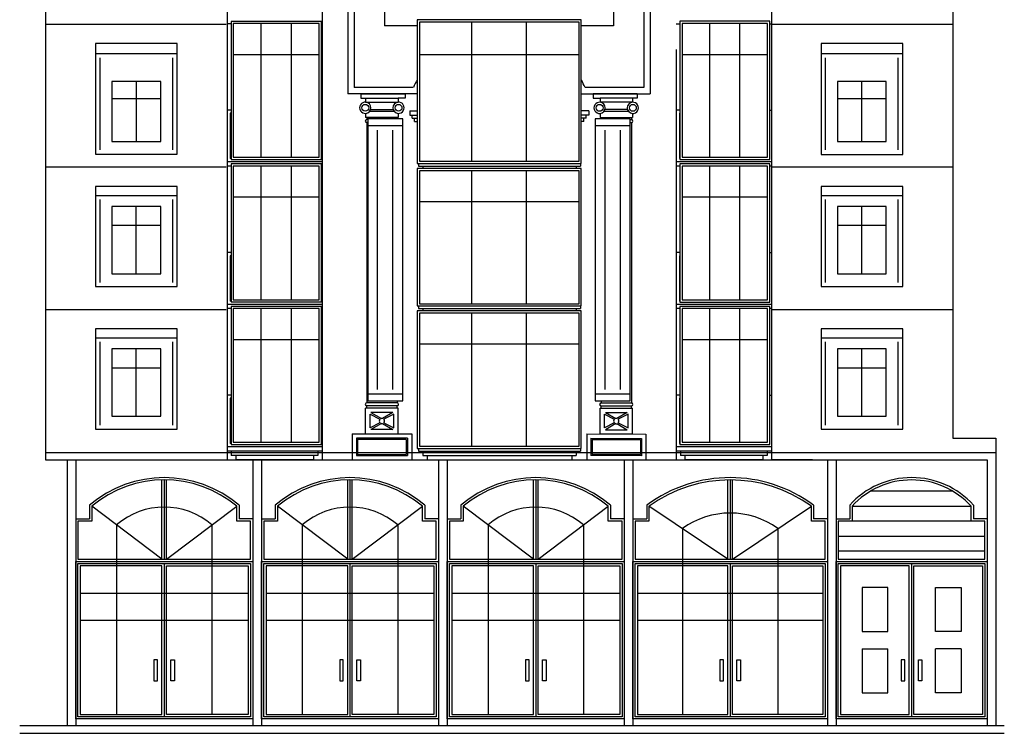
# Model space of a CAD drawing. Header units: inches. Extents: x 361 to 535, y 1043 to 1247.
# Tile 1 of 2: x 361 to 535, y 1043 to 1170. Entities that reach past the tile are written whole.
import ezdxf

# ---------------------------------------------------------------- set-up
doc = ezdxf.new("R2010")
doc.units = ezdxf.units.IN
doc.header["$MEASUREMENT"] = 0
for name, color, linetype, lineweight in [('01_EXISTING_RETAINED', 7, 'Continuous', 25), ('02_NEW_FACADE', 7, 'Continuous', 25), ('03_NEW_WINDOWS', 7, 'Continuous', 25), ('04_GLAZED_ENCLOSURES', 7, 'Continuous', 25)]:
    doc.layers.add(name, color=color, linetype=linetype, lineweight=lineweight)

# ---------------------------------------------------------------- blocks, each defined once
blk = doc.blocks.new('B_ENCLOSURE_01')
at = {"layer": '04_GLAZED_ENCLOSURES'}
for points in [[(8, -12.21), (8, 12.22), (-8, 12.22), (-8, -12.21)], [(7.6, -11.81), (7.6, 11.82), (-7.6, 11.82), (-7.6, -11.81)]]:
    blk.add_lwpolyline(points, close=True, dxfattribs=at)
for points in [[(-2.67, -11.81), (-2.67, 11.82)], [(2.67, -11.81), (2.67, 11.82)], [(-7.6, 6.35), (7.6, 6.35)]]:
    blk.add_lwpolyline(points, dxfattribs=at)
blk = doc.blocks.new('B_ENCLOSURE_02')
at = {"layer": '04_GLAZED_ENCLOSURES'}
for points in [[(8, -12.21), (8, 12.22), (-8, 12.22), (-8, -12.21)], [(7.6, -11.81), (7.6, 11.82), (-7.6, 11.82), (-7.6, -11.81)]]:
    blk.add_lwpolyline(points, close=True, dxfattribs=at)
for points in [[(-2.67, -11.81), (-2.67, 11.82)], [(2.67, -11.81), (2.67, 11.82)], [(-7.6, 6.35), (7.6, 6.35)]]:
    blk.add_lwpolyline(points, dxfattribs=at)
blk = doc.blocks.new('B_ENCLOSURE_03')
at = {"layer": '04_GLAZED_ENCLOSURES'}
for points in [[(8, -12.22), (8, 12.21), (-8, 12.21), (-8, -12.22)], [(7.6, -11.82), (7.6, 11.81), (-7.6, 11.81), (-7.6, -11.82)]]:
    blk.add_lwpolyline(points, close=True, dxfattribs=at)
for points in [[(-2.67, -11.82), (-2.67, 11.81)], [(2.67, -11.82), (2.67, 11.81)], [(-7.6, 6.35), (7.6, 6.35)]]:
    blk.add_lwpolyline(points, dxfattribs=at)
blk = doc.blocks.new('B_ENCLOSURE_06')
at = {"layer": '04_GLAZED_ENCLOSURES'}
for points in [[(7.95, -12.215), (7.95, 12.215), (-7.95, 12.215), (-7.95, -12.215)], [(7.55, -11.815), (7.55, 11.815), (-7.55, 11.815), (-7.55, -11.815)]]:
    blk.add_lwpolyline(points, close=True, dxfattribs=at)
for points in [[(-2.65, -11.815), (-2.65, 11.815)], [(2.65, -11.815), (2.65, 11.815)], [(-7.55, 6.3518), (7.55, 6.3518)]]:
    blk.add_lwpolyline(points, dxfattribs=at)
blk = doc.blocks.new('B_ENCLOSURE_07')
at = {"layer": '04_GLAZED_ENCLOSURES'}
for points in [[(7.95, -12.215), (7.95, 12.215), (-7.95, 12.215), (-7.95, -12.215)], [(7.55, -11.815), (7.55, 11.815), (-7.55, 11.815), (-7.55, -11.815)]]:
    blk.add_lwpolyline(points, close=True, dxfattribs=at)
for points in [[(-2.65, -11.815), (-2.65, 11.815)], [(2.65, -11.815), (2.65, 11.815)], [(-7.55, 6.3518), (7.55, 6.3518)]]:
    blk.add_lwpolyline(points, dxfattribs=at)
blk = doc.blocks.new('B_ENCLOSURE_08')
at = {"layer": '04_GLAZED_ENCLOSURES'}
for points in [[(7.95, -12.215), (7.95, 12.215), (-7.95, 12.215), (-7.95, -12.215)], [(7.55, -11.815), (7.55, 11.815), (-7.55, 11.815), (-7.55, -11.815)]]:
    blk.add_lwpolyline(points, close=True, dxfattribs=at)
for points in [[(-2.65, -11.815), (-2.65, 11.815)], [(2.65, -11.815), (2.65, 11.815)], [(-7.55, 6.3518), (7.55, 6.3518)]]:
    blk.add_lwpolyline(points, dxfattribs=at)
blk = doc.blocks.new('B_ENCLOSURE_11')
at = {"layer": '04_GLAZED_ENCLOSURES'}
for points in [[(14.5, -12.17), (14.5, 12.17), (-14.5, 12.17), (-14.5, -12.17)], [(14.1, -11.77), (14.1, 11.77), (-14.1, 11.77), (-14.1, -11.77)]]:
    blk.add_lwpolyline(points, close=True, dxfattribs=at)
for points in [[(-4.83, -11.77), (-4.83, 11.77)], [(4.83, -11.77), (4.83, 11.77)], [(-14.1, 6.33), (14.1, 6.33)]]:
    blk.add_lwpolyline(points, dxfattribs=at)
blk = doc.blocks.new('B_ENCLOSURE_12')
at = {"layer": '04_GLAZED_ENCLOSURES'}
for points in [[(14.5, -12.15), (14.5, 12.15), (-14.5, 12.15), (-14.5, -12.15)], [(14.1, -11.75), (14.1, 11.75), (-14.1, 11.75), (-14.1, -11.75)]]:
    blk.add_lwpolyline(points, close=True, dxfattribs=at)
for points in [[(-4.83, -11.75), (-4.83, 11.75)], [(4.83, -11.75), (4.83, 11.75)], [(-14.1, 6.32), (14.1, 6.32)]]:
    blk.add_lwpolyline(points, dxfattribs=at)
blk = doc.blocks.new('B_ENCLOSURE_13')
at = {"layer": '04_GLAZED_ENCLOSURES'}
for points in [[(14.5, -12.67), (14.5, 12.67), (-14.5, 12.67), (-14.5, -12.67)], [(14.1, -12.27), (14.1, 12.27), (-14.1, 12.27), (-14.1, -12.27)]]:
    blk.add_lwpolyline(points, close=True, dxfattribs=at)
for points in [[(-4.83, -12.27), (-4.83, 12.27)], [(4.83, -12.27), (4.83, 12.27)], [(-14.1, 6.59), (14.1, 6.59)]]:
    blk.add_lwpolyline(points, dxfattribs=at)
blk = doc.blocks.new('B_WINDOW_01')
at = {"layer": '03_NEW_WINDOWS'}
for points in [[(7.21, -8.85), (7.21, 8.85), (-7.21, 8.85), (-7.21, -8.85)], [(7.21, 7.26), (7.21, 8.85), (-7.21, 8.85), (-7.21, 7.26)], [(4.3, -6.59), (4.3, 5.31), (-4.33, 5.31), (-4.33, -6.59)]]:
    blk.add_lwpolyline(points, close=True, dxfattribs=at)
for points in [[(-6.42, -8.14), (-6.42, 6.55)], [(-0.02, -6.59), (-0.02, 5.31)], [(6.42, -8.14), (6.42, 6.55)], [(-4.33, 1.98), (4.3, 1.98)]]:
    blk.add_lwpolyline(points, dxfattribs=at)
blk = doc.blocks.new('B_WINDOW_02')
at = {"layer": '03_NEW_WINDOWS'}
for points in [[(7.21, -8.85), (7.21, 8.85), (-7.21, 8.85), (-7.21, -8.85)], [(7.21, 7.26), (7.21, 8.85), (-7.21, 8.85), (-7.21, 7.26)], [(4.3, -6.59), (4.3, 5.31), (-4.33, 5.31), (-4.33, -6.59)]]:
    blk.add_lwpolyline(points, close=True, dxfattribs=at)
for points in [[(-6.42, -8.14), (-6.42, 6.55)], [(-0.02, -6.59), (-0.02, 5.31)], [(6.42, -8.14), (6.42, 6.55)], [(-4.33, 1.98), (4.3, 1.98)]]:
    blk.add_lwpolyline(points, dxfattribs=at)
blk = doc.blocks.new('B_WINDOW_03')
at = {"layer": '03_NEW_WINDOWS'}
for points in [[(7.2135, -9.79725), (7.2135, 9.79725), (-7.2135, 9.79725), (-7.2135, -9.79725)], [(7.2135, 8.033745), (7.2135, 9.79725), (-7.2135, 9.79725), (-7.2135, 8.033745)], [(4.3035, -7.53725), (4.3035, 3.04725), (-4.3335, 3.04725), (-4.3335, -7.53725)]]:
    blk.add_lwpolyline(points, close=True, dxfattribs=at)
for points in [[(-6.420015, -9.01347), (-6.420015, 7.249965)], [(6.420015, -9.01347), (6.420015, 7.249965)], [(-0.015, -7.53725), (-0.015, 3.04725)], [(-4.3335, 0.08359), (4.3035, 0.08359)]]:
    blk.add_lwpolyline(points, dxfattribs=at)
blk = doc.blocks.new('B_WINDOW_06')
at = {"layer": '03_NEW_WINDOWS'}
for points in [[(7.21, -8.85), (7.21, 8.85), (-7.21, 8.85), (-7.21, -8.85)], [(7.21, 7.26), (7.21, 8.85), (-7.21, 8.85), (-7.21, 7.26)], [(4.3, -6.59), (4.3, 5.31), (-4.33, 5.31), (-4.33, -6.59)]]:
    blk.add_lwpolyline(points, close=True, dxfattribs=at)
for points in [[(-6.42, -8.14), (-6.42, 6.55)], [(-0.01, -6.59), (-0.01, 5.31)], [(6.42, -8.14), (6.42, 6.55)], [(-4.33, 1.98), (4.3, 1.98)]]:
    blk.add_lwpolyline(points, dxfattribs=at)
blk = doc.blocks.new('B_WINDOW_07')
at = {"layer": '03_NEW_WINDOWS'}
for points in [[(7.21, -8.85), (7.21, 8.85), (-7.21, 8.85), (-7.21, -8.85)], [(7.21, 7.26), (7.21, 8.85), (-7.21, 8.85), (-7.21, 7.26)], [(4.3, -6.59), (4.3, 5.31), (-4.33, 5.31), (-4.33, -6.59)]]:
    blk.add_lwpolyline(points, close=True, dxfattribs=at)
for points in [[(-6.42, -8.14), (-6.42, 6.55)], [(-0.01, -6.59), (-0.01, 5.31)], [(6.42, -8.14), (6.42, 6.55)], [(-4.33, 1.98), (4.3, 1.98)]]:
    blk.add_lwpolyline(points, dxfattribs=at)
blk = doc.blocks.new('B_WINDOW_08')
at = {"layer": '03_NEW_WINDOWS'}
for points in [[(7.21, -9.8), (7.21, 9.8), (-7.21, 9.8), (-7.21, -9.8)], [(7.21, 8.03), (7.21, 9.8), (-7.21, 9.8), (-7.21, 8.03)], [(4.3, -7.54), (4.3, 3.05), (-4.33, 3.05), (-4.33, -7.54)]]:
    blk.add_lwpolyline(points, close=True, dxfattribs=at)
for points in [[(-6.42, -9.01), (-6.42, 7.25)], [(6.42, -9.01), (6.42, 7.25)], [(-0.01, -7.54), (-0.01, 3.05)], [(-4.33, 0.08), (4.3, 0.08)]]:
    blk.add_lwpolyline(points, dxfattribs=at)

msp = doc.modelspace()

# ---------------------------------------------------------------- linework, layer by layer
at = {"layer": '01_EXISTING_RETAINED'}
for p, q in [((365.58, 1226.92), (365.58, 1091.75)), ((525.9, 1226.92), (525.9, 1095.56)), ((397.64, 1222.6), (397.64, 1091.75)), ((414.44, 1212.75), (414.44, 1091.75)), ((493.83, 1178.78), (493.83, 1091.75)), ((418.98, 1176.48), (418.98, 1156.44)), ((472.42, 1176.48), (472.42, 1156.44)), ((420.13, 1175.33), (420.13, 1157.58)), ((425.47, 1175.33), (425.47, 1168.46)), ((465.91, 1175.34), (465.91, 1168.46)), ((471.28, 1175.34), (471.28, 1157.58)), ((398.33, 1168.85), (397.64, 1168.85)), ((414.44, 1168.85), (414.37, 1168.85)), ((431.23, 1168.46), (425.47, 1168.46)), ((465.91, 1168.46), (460.27, 1168.46)), ((477.01, 1168.85), (477.63, 1168.85)), ((493.57, 1168.85), (493.81, 1168.85)), ((477.04, 1164.27), (477.04, 1091.75)), ((430.56, 1157.58), (420.13, 1157.58)), ((471.28, 1157.58), (460.91, 1157.58)), ((431.19, 1156.44), (418.98, 1156.44)), ((421.3, 1156.44), (421.3, 1155.68)), ((421.3, 1155.68), (422.14, 1155.68)), ((421.39, 1156.44), (429.19, 1156.44)), ((422.14, 1155.68), (422.14, 1154.97)), ((422.14, 1155.68), (427.87, 1155.68)), ((427.87, 1155.68), (427.87, 1154.97)), ((429.1, 1155.68), (427.87, 1155.68)), ((429.1, 1156.44), (429.1, 1155.68)), ((460.28, 1156.44), (472.42, 1156.44)), ((462.33, 1156.43), (462.33, 1155.67)), ((462.33, 1155.67), (463.56, 1155.67)), ((470.14, 1156.44), (462.34, 1156.44)), ((463.56, 1155.67), (463.56, 1154.96)), ((469.28, 1155.67), (463.56, 1155.67)), ((469.28, 1155.67), (469.28, 1154.96)), ((470.13, 1155.67), (469.28, 1155.67)), ((470.13, 1156.43), (470.13, 1155.67)), ((422.14, 1154.97), (427.87, 1154.97)), ((423.02, 1153.7), (426.99, 1153.7)), ((469.28, 1154.96), (463.56, 1154.96)), ((468.41, 1153.69), (464.43, 1153.69)), ((398.33, 1153.58), (397.64, 1153.58)), ((398.21, 1153.01), (398.21, 1145)), ((398.33, 1153.01), (398.21, 1153.01)), ((414.37, 1153.58), (414.44, 1153.58)), ((422.14, 1152.99), (422.14, 1152.28)), ((427.87, 1152.28), (422.14, 1152.28)), ((422.33, 1152.28), (422.33, 1151.9)), ((422.5, 1151.9), (422.33, 1151.9)), ((422.85, 1153.36), (427.17, 1153.36)), ((427.68, 1152.28), (427.68, 1152)), ((427.87, 1152.99), (427.87, 1152.28)), ((429.93, 1153.45), (431.23, 1153.45)), ((429.93, 1153.45), (429.93, 1152.69)), ((429.93, 1152.69), (431.23, 1152.69)), ((430.35, 1152.12), (430.35, 1152.69)), ((430.35, 1152.12), (431.23, 1152.12)), ((430.77, 1151.54), (430.77, 1152.12)), ((461.55, 1153.45), (460.27, 1153.45)), ((461.55, 1152.69), (460.27, 1152.69)), ((461.13, 1152.12), (460.27, 1152.12)), ((460.71, 1151.54), (460.71, 1152.12)), ((461.13, 1152.12), (461.13, 1152.69)), ((461.55, 1153.45), (461.55, 1152.69)), ((463.56, 1152.98), (463.56, 1152.27)), ((463.56, 1152.27), (469.28, 1152.27)), ((463.75, 1152.27), (463.75, 1152)), ((468.58, 1153.35), (464.26, 1153.35)), ((468.9, 1151.89), (469.09, 1151.89)), ((469.09, 1152.27), (469.09, 1151.89)), ((469.28, 1152.98), (469.28, 1152.27)), ((477.63, 1153.58), (477.04, 1153.58)), ((477.61, 1153.01), (477.61, 1145)), ((477.63, 1153.01), (477.61, 1153.01)), ((493.57, 1153.58), (493.83, 1153.58)), ((422.33, 1151.36), (422.33, 1101.82)), ((422.5, 1151.36), (422.33, 1151.36)), ((430.77, 1151.54), (431.23, 1151.54)), ((460.71, 1151.54), (460.27, 1151.54)), ((468.9, 1151.35), (469.09, 1151.35)), ((469.09, 1151.35), (469.09, 1101.81)), ((374.94, 1145.73), (374.94, 1145.73)), ((388.27, 1145.73), (374.94, 1145.73)), ((388.27, 1145.73), (388.27, 1145.73)), ((398.33, 1145), (398.21, 1145)), ((477.63, 1145), (477.61, 1145)), ((503.18, 1145.73), (516.5, 1145.73)), ((503.18, 1145.73), (503.18, 1145.73)), ((516.5, 1145.73), (516.5, 1145.73)), ((414.44, 1144.42), (397.64, 1144.42)), ((398.33, 1143.66), (397.64, 1143.66)), ((414.44, 1143.66), (414.37, 1143.66)), ((431.46, 1144.13), (431.46, 1143.67)), ((431.46, 1143.67), (460.1, 1143.67)), ((432.23, 1143.67), (432.23, 1143.27)), ((459.33, 1143.67), (459.33, 1143.27)), ((460.1, 1144.13), (460.1, 1143.67)), ((493.83, 1144.42), (477.04, 1144.42)), ((477.63, 1143.66), (477.04, 1143.66)), ((493.83, 1143.66), (493.57, 1143.66)), ((398.33, 1128.39), (397.64, 1128.39)), ((398.21, 1127.82), (398.21, 1119.8)), ((398.33, 1127.82), (398.21, 1127.82)), ((414.37, 1128.39), (414.44, 1128.39)), ((477.63, 1128.39), (477.04, 1128.39)), ((477.61, 1127.82), (477.61, 1119.8)), ((477.63, 1127.82), (477.61, 1127.82)), ((493.57, 1128.39), (493.83, 1128.39)), ((502.62, 1124.19), (502.62, 1124.19)), ((502.62, 1124.19), (502.62, 1123.65)), ((502.62, 1123.65), (502.62, 1123.65)), ((414.44, 1119.23), (397.64, 1119.23)), ((398.33, 1119.8), (398.21, 1119.8)), ((431.46, 1118.93), (431.46, 1118.48)), ((460.1, 1118.93), (460.1, 1118.48)), ((493.83, 1119.23), (477.04, 1119.23)), ((477.63, 1119.8), (477.61, 1119.8)), ((398.33, 1118.47), (397.64, 1118.47)), ((414.44, 1118.47), (414.37, 1118.47)), ((431.46, 1118.48), (460.1, 1118.48)), ((432.23, 1118.48), (432.23, 1118.12)), ((459.33, 1118.48), (459.33, 1118.12)), ((477.63, 1118.47), (477.04, 1118.47)), ((493.83, 1118.47), (493.57, 1118.47)), ((398.33, 1103.2), (397.64, 1103.2)), ((414.37, 1103.2), (414.44, 1103.2)), ((477.63, 1103.2), (477.04, 1103.2)), ((493.57, 1103.2), (493.83, 1103.2)), ((398.21, 1102.62), (398.21, 1094.61)), ((398.33, 1102.62), (398.21, 1102.62)), ((427.68, 1101.82), (422.33, 1101.82)), ((427.68, 1102.2), (427.68, 1101.82)), ((463.75, 1102.2), (463.75, 1101.81)), ((463.75, 1101.81), (469.09, 1101.81)), ((477.61, 1102.62), (477.61, 1094.61)), ((477.63, 1102.62), (477.61, 1102.62)), ((427.87, 1100.9), (422.14, 1100.9)), ((422.14, 1096.32), (422.14, 1100.9)), ((427.68, 1101.28), (422.33, 1101.28)), ((422.33, 1100.9), (422.33, 1101.28)), ((422.91, 1097.39), (422.91, 1099.82)), ((422.91, 1099.82), (424.65, 1098.92)), ((426.93, 1100.14), (423.08, 1100.14)), ((423.08, 1100.14), (424.92, 1099.07)), ((426.93, 1100.14), (425.09, 1099.07)), ((427.11, 1099.82), (425.36, 1098.92)), ((427.11, 1097.39), (427.11, 1099.82)), ((427.68, 1100.9), (427.68, 1101.28)), ((427.87, 1096.32), (427.87, 1100.9)), ((463.56, 1100.89), (469.28, 1100.89)), ((463.56, 1096.31), (463.56, 1100.89)), ((463.75, 1101.27), (469.09, 1101.27)), ((463.75, 1100.89), (463.75, 1101.27)), ((464.32, 1097.38), (464.32, 1099.82)), ((464.32, 1099.82), (466.07, 1098.91)), ((464.5, 1100.13), (468.34, 1100.13)), ((464.5, 1100.13), (466.33, 1099.06)), ((468.34, 1100.13), (466.51, 1099.06)), ((468.52, 1099.82), (466.77, 1098.91)), ((468.52, 1097.38), (468.52, 1099.82)), ((469.09, 1100.89), (469.09, 1101.27)), ((469.28, 1096.31), (469.28, 1100.89)), ((424.65, 1098.3), (422.91, 1097.39)), ((424.92, 1098.15), (423.08, 1097.08)), ((425.09, 1098.15), (426.93, 1097.08)), ((425.36, 1098.3), (427.11, 1097.39)), ((466.07, 1098.29), (464.32, 1097.38)), ((466.33, 1098.14), (464.5, 1097.07)), ((466.51, 1098.14), (468.34, 1097.07)), ((466.77, 1098.29), (468.52, 1097.38)), ((502.62, 1099), (502.62, 1099)), ((502.62, 1099), (502.62, 1098.45)), ((502.62, 1098.45), (502.62, 1098.45)), ((419.75, 1096.32), (430.27, 1096.32)), ((419.75, 1096.32), (419.75, 1091.74)), ((422.14, 1096.32), (427.87, 1096.32)), ((426.93, 1097.08), (423.08, 1097.08)), ((430.27, 1096.32), (430.27, 1091.73)), ((461.2, 1096.32), (471.64, 1096.3)), ((461.2, 1096.32), (461.2, 1091.72)), ((469.28, 1096.31), (463.56, 1096.31)), ((464.5, 1097.07), (468.34, 1097.07)), ((471.66, 1096.3), (471.66, 1091.72)), ((398.33, 1094.61), (398.21, 1094.61)), ((420.51, 1095.56), (420.51, 1092.5)), ((429.51, 1095.56), (420.51, 1095.56)), ((420.7, 1095.36), (420.7, 1092.69)), ((429.32, 1095.36), (420.7, 1095.36)), ((429.32, 1095.36), (429.32, 1092.69)), ((429.51, 1095.56), (429.51, 1092.5)), ((461.96, 1095.56), (470.88, 1095.54)), ((461.96, 1095.56), (461.96, 1092.5)), ((462.15, 1095.36), (470.69, 1095.35)), ((462.15, 1095.36), (462.15, 1092.69)), ((470.69, 1095.35), (470.69, 1092.67)), ((470.88, 1095.54), (470.88, 1092.48)), ((477.63, 1094.61), (477.61, 1094.61)), ((525.9, 1095.56), (533.51, 1095.56)), ((533.51, 1095.56), (533.51, 1044.79)), ((414.44, 1094.04), (397.64, 1094.04)), ((414.44, 1093.27), (397.64, 1093.27)), ((398.4, 1093.27), (398.4, 1092.51)), ((413.68, 1093.27), (413.68, 1092.51)), ((431.46, 1093.73), (431.46, 1093.29)), ((431.46, 1093.29), (460.1, 1093.29)), ((432.23, 1093.29), (432.23, 1092.52)), ((459.33, 1093.29), (459.33, 1092.52)), ((460.1, 1093.73), (460.1, 1093.29)), ((493.83, 1094.04), (477.04, 1094.04)), ((493.83, 1093.27), (477.04, 1093.27)), ((477.8, 1093.27), (477.8, 1092.51)), ((493.07, 1093.27), (493.07, 1092.51)), ((365.58, 1091.75), (531.98, 1091.75)), ((369.37, 1091.75), (369.37, 1044.79)), ((370.9, 1091.75), (370.9, 1044.79)), ((413.68, 1092.51), (398.4, 1092.51)), ((399.17, 1092.51), (399.17, 1091.75)), ((412.91, 1091.75), (399.17, 1091.75)), ((402.2, 1091.75), (402.2, 1044.79)), ((403.72, 1091.75), (403.72, 1044.79)), ((412.91, 1092.51), (412.91, 1091.75)), ((420.51, 1092.5), (429.51, 1092.5)), ((420.7, 1092.69), (429.32, 1092.69)), ((432.23, 1092.52), (459.33, 1092.52)), ((432.99, 1092.52), (432.99, 1091.76)), ((432.99, 1091.76), (458.57, 1091.76)), ((435.02, 1091.75), (435.02, 1044.79)), ((436.55, 1091.75), (436.55, 1044.79)), ((458.57, 1092.52), (458.57, 1091.76)), ((470.88, 1092.48), (461.96, 1092.5)), ((470.69, 1092.67), (462.15, 1092.69)), ((467.46, 1091.74), (471.66, 1091.74)), ((467.85, 1091.75), (467.85, 1044.79)), ((469.38, 1091.75), (469.38, 1044.79)), ((493.07, 1092.51), (477.8, 1092.51)), ((478.56, 1092.51), (478.56, 1091.75)), ((492.31, 1091.75), (478.56, 1091.75)), ((492.31, 1092.51), (492.31, 1091.75)), ((501.08, 1091.75), (493.83, 1091.75)), ((503.73, 1091.75), (503.73, 1044.79)), ((505.26, 1091.75), (505.26, 1044.79)), ((531.98, 1091.75), (531.98, 1044.79)), ((386.14, 1074.21), (386.14, 1088.19)), ((386.55, 1088.2), (386.55, 1074.21)), ((386.95, 1074.21), (386.95, 1088.19)), ((418.97, 1074.21), (418.97, 1088.19)), ((419.37, 1088.2), (419.37, 1074.21)), ((419.78, 1074.21), (419.78, 1088.19)), ((451.8, 1074.21), (451.8, 1088.19)), ((452.2, 1088.2), (452.2, 1074.21)), ((452.61, 1074.21), (452.61, 1088.19)), ((486.15, 1074.21), (486.15, 1088.19)), ((486.56, 1088.2), (486.56, 1074.21)), ((486.96, 1074.21), (486.96, 1088.19)), ((525.9, 1086.19), (511.34, 1086.19)), ((373.33, 1083.73), (373.33, 1081.3)), ((386.14, 1074.21), (373.73, 1083.55)), ((373.73, 1083.55), (373.73, 1080.9)), ((386.95, 1074.21), (399.36, 1083.55)), ((399.36, 1080.9), (399.36, 1083.55)), ((399.77, 1083.73), (399.77, 1081.3)), ((406.15, 1083.73), (406.15, 1081.3)), ((418.97, 1074.21), (406.56, 1083.55)), ((406.56, 1083.55), (406.56, 1080.9)), ((419.78, 1074.21), (432.19, 1083.55)), ((432.19, 1080.9), (432.19, 1083.55)), ((432.6, 1083.73), (432.6, 1081.3)), ((438.98, 1083.73), (438.98, 1081.3)), ((451.8, 1074.21), (439.39, 1083.55)), ((439.39, 1083.55), (439.39, 1080.9)), ((452.61, 1074.21), (465.02, 1083.55)), ((465.02, 1080.9), (465.02, 1083.55)), ((465.42, 1083.73), (465.42, 1081.3)), ((471.81, 1083.73), (471.81, 1081.3)), ((486.15, 1074.21), (472.21, 1083.55)), ((472.21, 1083.55), (472.21, 1080.9)), ((486.96, 1074.21), (500.9, 1083.55)), ((500.9, 1080.9), (500.9, 1083.55)), ((501.3, 1083.73), (501.3, 1081.3)), ((507.69, 1083.73), (507.69, 1081.3)), ((508.09, 1083.55), (508.09, 1080.9)), ((508.09, 1083.55), (529.15, 1083.55)), ((529.15, 1080.9), (529.15, 1083.55)), ((529.55, 1083.73), (529.55, 1081.3)), ((370.9, 1081.3), (370.9, 1045.94)), ((370.9, 1081.3), (373.33, 1081.3)), ((371.3, 1080.9), (371.3, 1074.21)), ((373.73, 1080.9), (371.3, 1080.9)), ((401.79, 1080.9), (399.36, 1080.9)), ((402.2, 1081.3), (399.77, 1081.3)), ((401.79, 1074.21), (401.79, 1080.9)), ((402.2, 1081.3), (402.2, 1045.94)), ((403.72, 1081.3), (403.72, 1045.94)), ((403.72, 1081.3), (406.15, 1081.3)), ((404.13, 1080.9), (404.13, 1074.21)), ((406.56, 1080.9), (404.13, 1080.9)), ((434.62, 1080.9), (432.19, 1080.9)), ((435.02, 1081.3), (432.6, 1081.3)), ((434.62, 1074.21), (434.62, 1080.9)), ((435.02, 1081.3), (435.02, 1045.94)), ((436.55, 1081.3), (436.55, 1045.94)), ((436.55, 1081.3), (438.98, 1081.3)), ((436.96, 1080.9), (436.96, 1074.21)), ((439.39, 1080.9), (436.96, 1080.9)), ((467.45, 1080.9), (465.02, 1080.9)), ((467.85, 1081.3), (465.42, 1081.3)), ((467.45, 1074.21), (467.45, 1080.9)), ((467.85, 1081.3), (467.85, 1045.94)), ((469.38, 1081.3), (469.38, 1045.94)), ((469.38, 1081.3), (471.81, 1081.3)), ((469.78, 1080.9), (469.78, 1074.21)), ((472.21, 1080.9), (469.78, 1080.9)), ((503.33, 1080.9), (500.9, 1080.9)), ((503.73, 1081.3), (501.3, 1081.3)), ((503.33, 1074.21), (503.33, 1080.9)), ((503.73, 1081.3), (503.73, 1045.94)), ((505.26, 1081.3), (507.69, 1081.3)), ((505.26, 1081.3), (505.26, 1045.94)), ((508.09, 1080.9), (505.66, 1080.9)), ((505.66, 1080.9), (505.66, 1074.21)), ((529.15, 1080.9), (508.09, 1080.9)), ((531.57, 1080.9), (529.15, 1080.9)), ((531.98, 1081.3), (529.55, 1081.3)), ((531.57, 1074.21), (531.57, 1080.9)), ((531.98, 1081.3), (531.98, 1045.94)), ((378.11, 1080.25), (378.11, 1046.75)), ((394.98, 1080.25), (394.98, 1046.75)), ((410.94, 1080.25), (410.94, 1046.75)), ((427.81, 1080.25), (427.81, 1046.75)), ((443.77, 1080.25), (443.77, 1046.75)), ((460.63, 1080.25), (460.63, 1046.75)), ((478.12, 1079.58), (478.12, 1046.75)), ((494.99, 1079.58), (494.99, 1046.75)), ((505.66, 1078.25), (531.57, 1078.25)), ((531.57, 1075.6), (505.66, 1075.6)), ((370.9, 1073.8), (402.2, 1073.8)), ((370.9, 1045.94), (370.9, 1073.8)), ((371.3, 1074.21), (401.79, 1074.21)), ((402.2, 1073.8), (402.2, 1045.94)), ((403.72, 1073.8), (435.02, 1073.8)), ((403.72, 1045.94), (403.72, 1073.8)), ((404.13, 1074.21), (434.62, 1074.21)), ((435.02, 1073.8), (435.02, 1045.94)), ((436.55, 1073.8), (467.85, 1073.8)), ((436.55, 1045.94), (436.55, 1073.8)), ((436.96, 1074.21), (467.45, 1074.21)), ((467.85, 1073.8), (467.85, 1045.94)), ((469.38, 1073.8), (503.73, 1073.8)), ((469.38, 1045.94), (469.38, 1073.8)), ((469.78, 1074.21), (503.33, 1074.21)), ((503.73, 1073.8), (503.73, 1045.94)), ((505.26, 1073.8), (531.98, 1073.8)), ((505.26, 1045.94), (505.26, 1073.8)), ((505.66, 1074.21), (531.57, 1074.21)), ((531.98, 1073.8), (531.98, 1045.94)), ((371.3, 1073.4), (401.79, 1073.4)), ((371.3, 1046.34), (371.3, 1073.4)), ((386.14, 1072.99), (371.71, 1072.99)), ((371.71, 1072.99), (371.71, 1046.75)), ((386.14, 1046.75), (386.14, 1072.99)), ((386.55, 1073.4), (386.55, 1046.34)), ((386.95, 1046.75), (386.95, 1072.99)), ((386.95, 1072.99), (401.39, 1072.99)), ((401.39, 1072.99), (401.39, 1046.75)), ((401.79, 1073.4), (401.79, 1046.34)), ((404.13, 1073.4), (434.62, 1073.4)), ((404.13, 1046.34), (404.13, 1073.4)), ((418.97, 1072.99), (404.53, 1072.99)), ((404.53, 1072.99), (404.53, 1046.75)), ((418.97, 1046.75), (418.97, 1072.99)), ((419.37, 1073.4), (419.37, 1046.34)), ((419.78, 1046.75), (419.78, 1072.99)), ((419.78, 1072.99), (434.21, 1072.99)), ((434.21, 1072.99), (434.21, 1046.75)), ((434.62, 1073.4), (434.62, 1046.34)), ((436.96, 1073.4), (467.45, 1073.4)), ((436.96, 1046.34), (436.96, 1073.4)), ((451.8, 1072.99), (437.36, 1072.99)), ((437.36, 1072.99), (437.36, 1046.75)), ((451.8, 1046.75), (451.8, 1072.99)), ((452.2, 1073.4), (452.2, 1046.34)), ((452.61, 1046.75), (452.61, 1072.99)), ((452.61, 1072.99), (467.04, 1072.99)), ((467.04, 1072.99), (467.04, 1046.75)), ((467.45, 1073.4), (467.45, 1046.34)), ((469.78, 1073.4), (503.33, 1073.4)), ((469.78, 1046.34), (469.78, 1073.4)), ((486.15, 1072.99), (470.19, 1072.99)), ((470.19, 1072.99), (470.19, 1046.75)), ((486.15, 1046.75), (486.15, 1072.99)), ((486.56, 1073.4), (486.56, 1046.34)), ((486.96, 1046.75), (486.96, 1072.99)), ((486.96, 1072.99), (502.92, 1072.99)), ((502.92, 1072.99), (502.92, 1046.75)), ((503.33, 1073.4), (503.33, 1046.34)), ((505.66, 1073.4), (531.57, 1073.4)), ((505.66, 1046.34), (505.66, 1073.4)), ((518.21, 1072.99), (506.07, 1072.99)), ((506.07, 1072.99), (506.07, 1046.75)), ((518.21, 1046.75), (518.21, 1072.99)), ((518.62, 1073.4), (518.62, 1046.34)), ((519.02, 1046.75), (519.02, 1072.99)), ((519.02, 1072.99), (531.17, 1072.99)), ((531.17, 1072.99), (531.17, 1046.75)), ((531.57, 1073.4), (531.57, 1046.34)), ((514.4, 1069.17), (509.89, 1069.17)), ((509.89, 1069.17), (509.89, 1061.4)), ((514.4, 1061.4), (514.4, 1069.17)), ((522.84, 1061.4), (522.84, 1069.17)), ((522.84, 1069.17), (527.35, 1069.17)), ((527.35, 1069.17), (527.35, 1061.4)), ((371.71, 1068.2), (401.39, 1068.2)), ((404.53, 1068.2), (434.21, 1068.2)), ((437.36, 1068.2), (467.04, 1068.2)), ((470.19, 1068.2), (502.92, 1068.2)), ((371.71, 1063.41), (401.39, 1063.41)), ((404.53, 1063.41), (434.21, 1063.41)), ((437.36, 1063.41), (467.04, 1063.41)), ((470.19, 1063.41), (502.92, 1063.41)), ((509.89, 1061.4), (514.4, 1061.4)), ((527.35, 1061.4), (522.84, 1061.4)), ((509.89, 1058.34), (509.89, 1050.57)), ((509.89, 1058.34), (514.4, 1058.34)), ((514.4, 1050.57), (514.4, 1058.34)), ((522.84, 1050.57), (522.84, 1058.34)), ((527.35, 1058.34), (522.84, 1058.34)), ((527.35, 1058.34), (527.35, 1050.57)), ((385.36, 1056.41), (384.72, 1056.41)), ((384.72, 1056.41), (384.72, 1052.66)), ((385.36, 1052.66), (385.36, 1056.41)), ((387.73, 1056.41), (388.38, 1056.41)), ((387.73, 1052.66), (387.73, 1056.41)), ((388.38, 1056.41), (388.38, 1052.66)), ((418.19, 1056.41), (417.55, 1056.41)), ((417.55, 1056.41), (417.55, 1052.66)), ((418.19, 1052.66), (418.19, 1056.41)), ((420.56, 1056.41), (421.2, 1056.41)), ((420.56, 1052.66), (420.56, 1056.41)), ((421.2, 1056.41), (421.2, 1052.66)), ((451.01, 1056.41), (450.37, 1056.41)), ((450.37, 1056.41), (450.37, 1052.66)), ((451.01, 1052.66), (451.01, 1056.41)), ((453.39, 1056.41), (454.03, 1056.41)), ((453.39, 1052.66), (453.39, 1056.41)), ((454.03, 1056.41), (454.03, 1052.66)), ((485.37, 1056.41), (484.73, 1056.41)), ((484.73, 1056.41), (484.73, 1052.66)), ((485.37, 1052.66), (485.37, 1056.41)), ((487.74, 1056.41), (488.38, 1056.41)), ((487.74, 1052.66), (487.74, 1056.41)), ((488.38, 1056.41), (488.38, 1052.66)), ((517.43, 1056.41), (516.79, 1056.41)), ((516.79, 1056.41), (516.79, 1052.66)), ((517.43, 1052.66), (517.43, 1056.41)), ((519.81, 1056.41), (520.45, 1056.41)), ((519.81, 1052.66), (519.81, 1056.41)), ((520.45, 1056.41), (520.45, 1052.66)), ((384.72, 1052.66), (385.36, 1052.66)), ((388.38, 1052.66), (387.73, 1052.66)), ((417.55, 1052.66), (418.19, 1052.66)), ((421.2, 1052.66), (420.56, 1052.66)), ((450.37, 1052.66), (451.01, 1052.66)), ((454.03, 1052.66), (453.39, 1052.66)), ((484.73, 1052.66), (485.37, 1052.66)), ((488.38, 1052.66), (487.74, 1052.66)), ((516.79, 1052.66), (517.43, 1052.66)), ((520.45, 1052.66), (519.81, 1052.66)), ((509.89, 1050.57), (514.4, 1050.57)), ((527.35, 1050.57), (522.84, 1050.57)), ((402.2, 1045.94), (370.9, 1045.94)), ((401.79, 1046.34), (371.3, 1046.34)), ((371.71, 1046.75), (386.14, 1046.75)), ((401.39, 1046.75), (386.95, 1046.75)), ((435.02, 1045.94), (403.72, 1045.94)), ((434.62, 1046.34), (404.13, 1046.34)), ((404.53, 1046.75), (418.97, 1046.75)), ((434.21, 1046.75), (419.78, 1046.75)), ((467.85, 1045.94), (436.55, 1045.94)), ((467.45, 1046.34), (436.96, 1046.34)), ((437.36, 1046.75), (451.8, 1046.75)), ((467.04, 1046.75), (452.61, 1046.75)), ((503.73, 1045.94), (469.38, 1045.94)), ((503.33, 1046.34), (469.78, 1046.34)), ((470.19, 1046.75), (486.15, 1046.75)), ((502.92, 1046.75), (486.96, 1046.75)), ((531.98, 1045.94), (505.26, 1045.94)), ((531.57, 1046.34), (505.66, 1046.34)), ((506.07, 1046.75), (518.21, 1046.75)), ((531.17, 1046.75), (519.02, 1046.75)), ((361, 1044.79), (535, 1044.79)), ((361, 1043.4), (535, 1043.4)), ((503.63, 1043.4), (535, 1043.4))]:
    msp.add_line(p, q, dxfattribs=at)
for centre in [(422.07, 1153.98), (427.95, 1153.98), (463.48, 1153.97), (469.36, 1153.97)]:
    msp.add_circle(centre, 0.61, dxfattribs=at)
for centre, radius, start, end in [((445.74, 1150.77), 16.63, 150.7037, 155.8146), ((445.74, 1150.77), 16.63, 24.1854, 29.1143), ((445.74, 1150.57), 15.68, 157.6561, 158.0413), ((445.74, 1150.57), 15.68, 21.9587, 22.0947), ((422.07, 1153.98), 0.992, 85.5843, 274.4157), ((422.07, 1153.98), 0.992, 274.4157, 85.5843), ((427.95, 1153.98), 0.992, 94.4157, 265.5843), ((427.95, 1153.98), 0.992, 265.5843, 94.4157), ((463.48, 1153.97), 0.992, 85.5843, 274.4157), ((463.48, 1153.97), 0.992, 274.4157, 85.5843), ((469.36, 1153.97), 0.992, 94.4157, 265.5843), ((469.36, 1153.97), 0.992, 265.5843, 94.4157), ((422.33, 1151.63), 0.267, 90, 270), ((469.09, 1151.62), 0.267, 270, 90), ((422.33, 1101.55), 0.267, 90, 270), ((427.68, 1101.55), 0.267, 270, 90), ((463.75, 1101.54), 0.267, 90, 270), ((469.09, 1101.54), 0.267, 270, 90), ((425.01, 1098.61), 0.471, 138.2867, 221.7133), ((425.01, 1098.61), 0.471, 79.5712, 100.4288), ((425.01, 1098.61), 0.471, 259.5712, 280.4288), ((425.01, 1098.61), 0.471, 318.2867, 41.7133), ((466.42, 1098.6), 0.471, 138.2867, 221.7133), ((466.42, 1098.6), 0.471, 79.5712, 100.4288), ((466.42, 1098.6), 0.471, 259.5712, 280.4288), ((466.42, 1098.6), 0.471, 318.2867, 41.7133), ((386.55, 1068.23), 20.37, 49.5335, 130.4665), ((386.55, 1068.22), 19.98, 50.0929, 129.9071), ((419.37, 1068.23), 20.37, 49.5335, 130.4665), ((419.37, 1068.22), 19.98, 50.0929, 129.9071), ((452.2, 1068.23), 20.37, 49.5335, 130.4665), ((452.2, 1068.22), 19.98, 50.0929, 129.9071), ((486.56, 1063.85), 24.75, 53.43, 126.57), ((486.56, 1063.76), 24.43, 54.0534, 125.9466), ((518.62, 1073.91), 14.7, 41.9439, 138.0561), ((518.62, 1073.97), 14.23, 42.3047, 137.6953), ((386.55, 1070.5), 12.89, 49.1394, 130.8606), ((419.37, 1070.5), 12.89, 49.1394, 130.8606), ((452.2, 1070.5), 12.89, 49.1394, 130.8606), ((486.56, 1068.04), 14.3, 53.8577, 126.1423)]:
    msp.add_arc(centre, radius, start, end, dxfattribs=at)
at = {"layer": '02_NEW_FACADE'}
for points in [[(365.58, 1168.75), (397.5, 1168.75)], [(493.9, 1168.75), (525.8, 1168.75)], [(424.24, 1104.2), (424.24, 1150)], [(426.96, 1104.2), (426.96, 1150)], [(464.44, 1104.2), (464.44, 1150)], [(467.16, 1104.2), (467.16, 1150)], [(365.58, 1143.55), (397.5, 1143.55)], [(493.9, 1143.55), (525.8, 1143.55)], [(365.58, 1118.35), (397.5, 1118.35)], [(493.9, 1118.35), (525.8, 1118.35)], [(365.58, 1093.05), (533.51, 1093.05)]]:
    msp.add_lwpolyline(points, dxfattribs=at)
for points in [[(428.7, 1102.2), (428.7, 1152), (422.5, 1152), (422.5, 1102.2)], [(428.7, 1150.85), (428.7, 1152), (422.5, 1152), (422.5, 1150.85)], [(468.9, 1102.2), (468.9, 1152), (462.7, 1152), (462.7, 1102.2)], [(468.9, 1150.85), (468.9, 1152), (462.7, 1152), (462.7, 1150.85)], [(428.7, 1102.2), (428.7, 1103.35), (422.5, 1103.35), (422.5, 1102.2)], [(468.9, 1102.2), (468.9, 1103.35), (462.7, 1103.35), (462.7, 1102.2)]]:
    msp.add_lwpolyline(points, close=True, dxfattribs=at)

# ---------------------------------------------------------------- block references
at = {"layer": '03_NEW_WINDOWS'}
for name, p in [('B_WINDOW_03', (381.63, 1155.55)), ('B_WINDOW_08', (509.85, 1155.55)), ('B_WINDOW_02', (381.63, 1131.23)), ('B_WINDOW_07', (509.85, 1131.23)), ('B_WINDOW_01', (381.63, 1106.04)), ('B_WINDOW_06', (509.85, 1106.04))]:
    msp.add_blockref(name, p, dxfattribs=at)
at = {"layer": '04_GLAZED_ENCLOSURES'}
for name, p in [('B_ENCLOSURE_13', (445.75, 1156.83)), ('B_ENCLOSURE_03', (406.35, 1157.05)), ('B_ENCLOSURE_08', (485.6, 1157.05)), ('B_ENCLOSURE_02', (406.35, 1131.86)), ('B_ENCLOSURE_12', (445.75, 1131.1)), ('B_ENCLOSURE_07', (485.6, 1131.86)), ('B_ENCLOSURE_01', (406.35, 1106.66)), ('B_ENCLOSURE_06', (485.6, 1106.66)), ('B_ENCLOSURE_11', (445.75, 1105.92))]:
    msp.add_blockref(name, p, dxfattribs=at)

doc.saveas('drawing.dxf')
